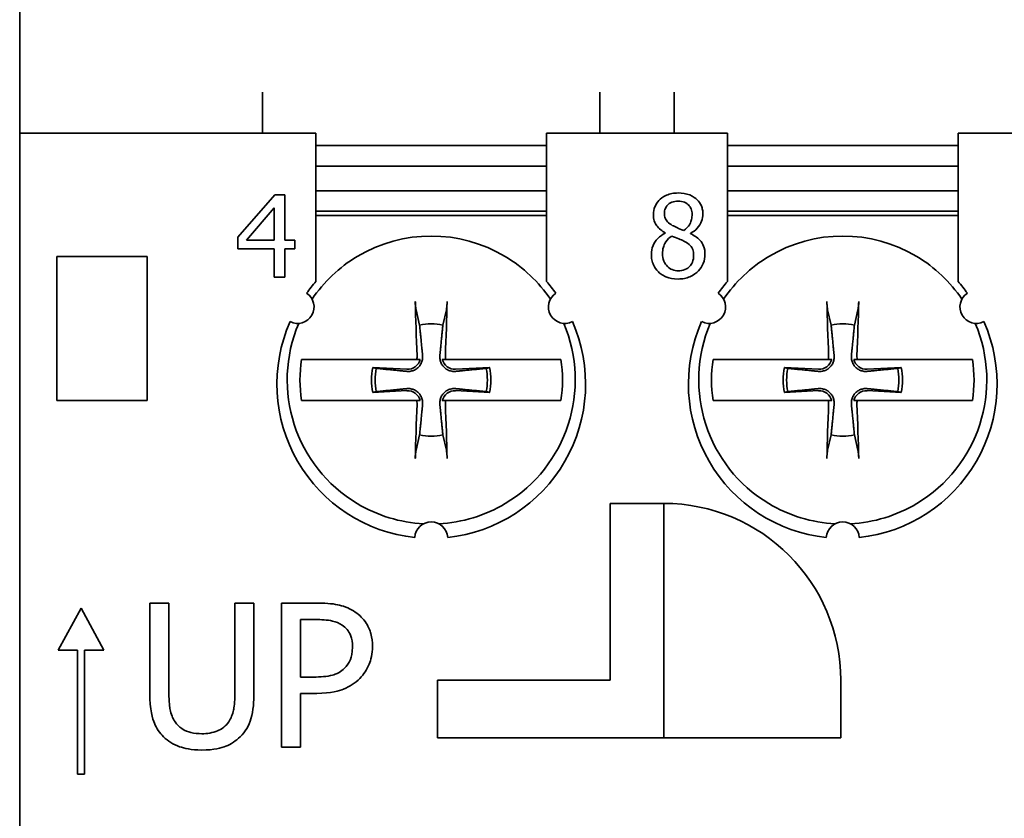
# Model space of a CAD drawing. Header units: millimetres. Extents: x 30 to 186, y 17 to 291.
# Tile 9 of 12: x 30 to 54, y 250 to 269. Entities that reach past the tile are written whole.
import ezdxf

# ---------------------------------------------------------------- set-up
doc = ezdxf.new("R2010")
doc.units = ezdxf.units.MM
doc.layers.add('Visible (ISO)', color=7, linetype='Continuous', lineweight=35)

msp = doc.modelspace()

# ---------------------------------------------------------------- linework, layer by layer
at = {"layer": 'Visible (ISO)'}
for p, q in [((30.339, 267.486), (30.339, 278.486)), ((30.339, 267.486), (30.339, 266.486)), ((36.239, 266.486), (36.239, 267.486)), ((44.439, 267.486), (44.439, 266.486)), ((46.239, 266.486), (46.239, 267.486)), ((30.339, 265.486), (30.339, 266.486)), ((37.539, 266.486), (30.339, 266.486)), ((37.539, 266.486), (37.539, 265.486)), ((43.139, 265.486), (43.139, 266.486)), ((47.539, 266.486), (43.139, 266.486)), ((47.539, 266.486), (47.539, 265.486)), ((53.139, 265.486), (53.139, 266.486)), ((57.539, 266.486), (53.139, 266.486)), ((37.539, 266.186), (43.139, 266.186)), ((47.539, 266.186), (53.139, 266.186)), ((43.139, 265.686), (37.539, 265.686)), ((53.139, 265.686), (47.539, 265.686)), ((30.339, 206.486), (30.339, 265.486)), ((37.539, 262.881), (37.539, 265.486)), ((43.139, 265.486), (43.139, 262.881)), ((47.539, 262.881), (47.539, 265.486)), ((53.139, 265.486), (53.139, 262.881)), ((36.537, 264.986), (35.642, 263.956)), ((36.783, 264.986), (36.537, 264.986)), ((36.783, 263.889), (36.783, 264.986)), ((43.139, 265.086), (37.539, 265.086)), ((53.139, 265.086), (47.539, 265.086)), ((35.853, 263.889), (36.526, 264.67)), ((36.526, 264.67), (36.526, 263.889)), ((37.539, 264.586), (43.139, 264.586)), ((37.539, 264.486), (38.261, 264.486)), ((38.261, 264.486), (38.539, 264.486)), ((38.539, 264.486), (42.139, 264.486)), ((42.139, 264.486), (42.417, 264.486)), ((42.417, 264.486), (43.139, 264.486)), ((47.539, 264.586), (53.139, 264.586)), ((47.539, 264.486), (48.261, 264.486)), ((48.261, 264.486), (48.539, 264.486)), ((48.539, 264.486), (52.139, 264.486)), ((52.139, 264.486), (52.417, 264.486)), ((52.417, 264.486), (53.139, 264.486)), ((35.642, 263.956), (35.642, 263.674)), ((46.026, 264.063), (46.026, 264.055)), ((46.636, 264.043), (46.636, 264.051)), ((35.642, 263.674), (36.526, 263.674)), ((36.526, 263.889), (35.853, 263.889)), ((36.526, 263.674), (36.526, 262.986)), ((37.021, 263.889), (36.783, 263.889)), ((36.783, 262.986), (36.783, 263.674)), ((36.783, 263.674), (37.021, 263.674)), ((37.021, 263.674), (37.021, 263.889)), ((31.239, 259.986), (31.239, 263.486)), ((31.239, 263.486), (33.439, 263.486)), ((33.439, 263.486), (33.439, 259.986)), ((36.526, 262.986), (36.783, 262.986)), ((39.97, 262.193), (40.057, 261.821)), ((40.622, 261.821), (40.708, 262.193)), ((49.97, 262.193), (50.057, 261.821)), ((50.622, 261.821), (50.708, 262.193)), ((39.983, 260.986), (37.546, 260.986)), ((39.747, 260.746), (38.92, 260.789)), ((39.004, 260.769), (38.92, 260.789)), ((43.133, 260.986), (40.696, 260.986)), ((41.759, 260.789), (40.932, 260.746)), ((41.759, 260.789), (41.674, 260.769)), ((49.983, 260.986), (47.546, 260.986)), ((49.747, 260.746), (48.92, 260.789)), ((49.004, 260.769), (48.92, 260.789)), ((53.133, 260.986), (50.696, 260.986)), ((51.759, 260.789), (50.932, 260.746)), ((51.759, 260.789), (51.674, 260.769)), ((38.92, 260.184), (39.747, 260.227)), ((38.92, 260.184), (39.004, 260.204)), ((40.932, 260.227), (41.759, 260.184)), ((41.674, 260.204), (41.759, 260.184)), ((48.92, 260.184), (49.747, 260.227)), ((48.92, 260.184), (49.004, 260.204)), ((50.932, 260.227), (51.759, 260.184)), ((51.674, 260.204), (51.759, 260.184)), ((33.439, 259.986), (31.239, 259.986)), ((37.546, 259.986), (39.983, 259.986)), ((40.696, 259.986), (43.133, 259.986)), ((47.546, 259.986), (49.983, 259.986)), ((50.696, 259.986), (53.133, 259.986)), ((40.057, 259.152), (39.97, 258.779)), ((40.708, 258.779), (40.622, 259.152)), ((50.057, 259.152), (49.97, 258.779)), ((50.708, 258.779), (50.622, 259.152)), ((44.689, 253.186), (44.689, 257.486)), ((44.689, 257.486), (45.989, 257.486)), ((45.989, 251.786), (45.989, 257.486)), ((33.964, 255.065), (33.499, 255.065)), ((33.499, 255.065), (33.499, 252.881)), ((33.964, 252.881), (33.964, 255.065)), ((36.032, 255.065), (35.567, 255.065)), ((35.567, 255.065), (35.567, 252.869)), ((36.032, 252.881), (36.032, 255.065)), ((37.578, 255.065), (36.699, 255.065)), ((36.699, 255.065), (36.699, 251.565)), ((31.829, 254.939), (31.272, 253.915)), ((32.387, 253.915), (31.829, 254.939)), ((37.164, 253.266), (37.164, 254.662)), ((37.164, 254.662), (37.55, 254.662)), ((31.272, 253.915), (31.744, 253.915)), ((31.744, 253.915), (31.744, 250.908)), ((31.915, 250.908), (31.915, 253.915)), ((31.915, 253.915), (32.387, 253.915)), ((37.481, 253.266), (37.164, 253.266)), ((40.489, 251.786), (40.489, 253.186)), ((40.489, 253.186), (44.689, 253.186)), ((50.289, 253.186), (50.289, 251.786)), ((37.164, 251.565), (37.164, 252.869)), ((37.164, 252.869), (37.558, 252.869)), ((50.289, 251.786), (40.489, 251.786)), ((36.699, 251.565), (37.164, 251.565)), ((31.744, 250.908), (31.915, 250.908))]:
    msp.add_line(p, q, dxfattribs=at)
for centre, radius, start, end in [((40.339, 260.486), 3.5, 59.0503, 120.9497), ((50.339, 260.486), 3.5, 59.0503, 120.9497), ((40.339, 260.486), 3.5, 120.9497, 145.8334), ((40.339, 260.486), 3.5, 34.1666, 59.0503), ((50.339, 260.486), 3.5, 120.9497, 145.8334), ((50.339, 260.486), 3.5, 34.1666, 59.0503), ((40.339, 260.386), 3.75, 138.3025, 143.8855), ((40.339, 260.386), 3.75, 36.1145, 41.6975), ((50.339, 260.386), 3.75, 138.3025, 143.8855), ((50.339, 260.386), 3.75, 36.1145, 41.6975), ((37.092, 262.261), 0.4, 243.0572, 56.9428), ((43.587, 262.261), 0.4, 123.0572, 296.9428), ((47.092, 262.261), 0.4, 243.0572, 56.9428), ((53.587, 262.261), 0.4, 123.0572, 296.9428), ((40.339, 260.386), 3.75, 156.1145, 263.8855), ((40.339, 260.486), 3.5, 156.8483, 239.0503), ((40.339, 260.486), 1.364, 78.0487, 101.9513), ((40.339, 260.386), 3.75, 276.1145, 23.8855), ((40.339, 260.486), 3.5, 300.9497, 23.1517), ((50.339, 260.386), 3.75, 156.1145, 263.8855), ((50.339, 260.486), 3.5, 156.8483, 239.0503), ((50.339, 260.486), 1.364, 78.0487, 101.9513), ((50.339, 260.386), 3.75, 276.1145, 23.8855), ((50.339, 260.486), 3.5, 300.9497, 23.1517), ((40.339, 260.486), 3.19, 170.9822, 189.0178), ((40.339, 260.486), 1.451, 167.9816, 192.0184), ((39.763, 261.062), 0.317, 267.0335, 346.1335), ((40.915, 261.062), 0.317, 193.8665, 272.9665), ((40.339, 260.486), 1.451, 347.9816, 12.0184), ((40.339, 260.486), 3.19, 350.9822, 9.0178), ((50.339, 260.486), 3.19, 170.9822, 189.0178), ((50.339, 260.486), 1.451, 167.9816, 192.0184), ((49.763, 261.062), 0.317, 267.0335, 346.1335), ((50.915, 261.062), 0.317, 193.8665, 272.9665), ((50.339, 260.486), 1.451, 347.9816, 12.0184), ((50.339, 260.486), 3.19, 350.9822, 9.0178), ((40.339, 260.486), 1.364, 168.0487, 191.9513), ((40.339, 260.486), 1.364, 348.0487, 11.9513), ((50.339, 260.486), 1.364, 168.0487, 191.9513), ((50.339, 260.486), 1.364, 348.0487, 11.9513), ((39.763, 259.91), 0.317, 13.8665, 92.9665), ((40.915, 259.91), 0.317, 87.0335, 166.1335), ((49.763, 259.91), 0.317, 13.8665, 92.9665), ((50.915, 259.91), 0.317, 87.0335, 166.1335), ((40.339, 260.486), 1.364, 258.0487, 281.9513), ((50.339, 260.486), 1.364, 258.0487, 281.9513), ((40.339, 260.486), 3.5, 239.0503, 266.9771), ((40.339, 260.486), 3.5, 273.0229, 300.9497), ((45.989, 253.186), 4.3, 0, 90), ((50.339, 260.486), 3.5, 239.0503, 266.9771), ((50.339, 260.486), 3.5, 273.0229, 300.9497), ((40.339, 256.636), 0.4, 3.0572, 176.9428), ((50.339, 256.636), 0.4, 3.0572, 176.9428)]:
    msp.add_arc(centre, radius, start, end, dxfattribs=at)
for centre, major_axis, start_param, end_param in [((40.546, 260.497), (0.31, -5.988), 4.385115, 4.611319), ((40.132, 260.497), (0.31, 5.988), 4.813459, 5.039663), ((50.546, 260.497), (0.31, -5.988), 4.385115, 4.611319), ((50.132, 260.497), (0.31, 5.988), 4.813459, 5.039663), ((40.546, 260.476), (-0.31, -5.988), 4.813459, 5.039663), ((40.132, 260.476), (-0.31, 5.988), 4.385115, 4.611319), ((50.546, 260.476), (-0.31, -5.988), 4.813459, 5.039663), ((50.132, 260.476), (-0.31, 5.988), 4.385115, 4.611319)]:
    msp.add_ellipse(centre, major_axis=major_axis, ratio=0.087156, start_param=start_param, end_param=end_param, dxfattribs=at)
for points, knots in [([(46.339, 265.032), (46.288, 265.032), (46.237, 265.028), (46.141, 265.009), (46.096, 264.995), (45.969, 264.938), (45.911, 264.889), (45.831, 264.805), (45.797, 264.755), (45.747, 264.637), (45.736, 264.572), (45.736, 264.505)], [-0.07235667, -0.07235667, -0.07235667, -0.07235667, -0.06328052, -0.06328052, -0.05485545, -0.05485545, -0.0384517, -0.0384517, -0.02002626, -0.02002626, 0, 0, 0, 0]), ([(46.94, 264.523), (46.94, 264.557), (46.938, 264.591), (46.925, 264.657), (46.916, 264.688), (46.879, 264.775), (46.844, 264.824), (46.765, 264.901), (46.708, 264.948), (46.531, 265.019), (46.435, 265.032), (46.339, 265.032)], [-0.1316252, -0.1316252, -0.1316252, -0.1316252, -0.111745, -0.111745, -0.0928869, -0.0928869, -0.0571382, -0.0571382, -0.0287172, -0.0287172, 0, 0, 0, 0]), ([(46.005, 264.536), (46.005, 264.578), (46.012, 264.619), (46.041, 264.689), (46.06, 264.717), (46.104, 264.76), (46.137, 264.787), (46.234, 264.826), (46.286, 264.834), (46.338, 264.834)], [-0.07430839, -0.07430839, -0.07430839, -0.07430839, -0.05078002, -0.05078002, -0.03138892, -0.03138892, -0.01558712, -0.01558712, 0, 0, 0, 0]), ([(46.338, 264.834), (46.392, 264.834), (46.447, 264.826), (46.544, 264.785), (46.574, 264.758), (46.618, 264.713), (46.639, 264.682), (46.671, 264.606), (46.678, 264.563), (46.678, 264.52)], [-0.03954857, -0.03954857, -0.03954857, -0.03954857, -0.03195024, -0.03195024, -0.0246665, -0.0246665, -0.01305019, -0.01305019, 0, 0, 0, 0]), ([(45.736, 264.505), (45.736, 264.454), (45.742, 264.403), (45.774, 264.299), (45.799, 264.261), (45.875, 264.163), (45.95, 264.107), (46.026, 264.063)], [-0.04647889, -0.04647889, -0.04647889, -0.04647889, -0.03707212, -0.03707212, -0.02644621, -0.02644621, 0, 0, 0, 0]), ([(46.197, 264.244), (46.155, 264.268), (46.115, 264.297), (46.05, 264.367), (46.035, 264.396), (46.011, 264.455), (46.005, 264.495), (46.005, 264.536)], [-0.02570478, -0.02570478, -0.02570478, -0.02570478, -0.01886707, -0.01886707, -0.01223601, -0.01223601, 0, 0, 0, 0]), ([(46.678, 264.52), (46.678, 264.475), (46.674, 264.431), (46.648, 264.318), (46.624, 264.276), (46.581, 264.207), (46.53, 264.159), (46.479, 264.119)], [-0.02776433, -0.02776433, -0.02776433, -0.02776433, -0.02458036, -0.02458036, -0.019502, -0.019502, 0, 0, 0, 0]), ([(46.636, 264.051), (46.698, 264.083), (46.755, 264.124), (46.852, 264.231), (46.885, 264.292), (46.928, 264.402), (46.94, 264.461), (46.94, 264.523)], [-0.05158711, -0.05158711, -0.05158711, -0.05158711, -0.03551281, -0.03551281, -0.01843322, -0.01843322, 0, 0, 0, 0]), ([(46.479, 264.119), (46.411, 264.141), (46.348, 264.17), (46.28, 264.202), (46.23, 264.226), (46.197, 264.244)], [-0.01793369, -0.01793369, -0.01793369, -0.01793369, -0.01140575, -0.01140575, 0, 0, 0, 0]), ([(46.026, 264.055), (45.961, 264.023), (45.901, 263.982), (45.787, 263.868), (45.751, 263.803), (45.701, 263.684), (45.688, 263.613), (45.688, 263.539)], [-0.05247603, -0.05247603, -0.05247603, -0.05247603, -0.03877144, -0.03877144, -0.02208532, -0.02208532, 0, 0, 0, 0]), ([(45.958, 263.559), (45.958, 263.61), (45.965, 263.662), (45.988, 263.743), (46.006, 263.791), (46.08, 263.901), (46.129, 263.948), (46.187, 263.986)], [-0.07017343, -0.07017343, -0.07017343, -0.07017343, -0.03982598, -0.03982598, -0.02077501, -0.02077501, 0, 0, 0, 0]), ([(46.187, 263.986), (46.244, 263.963), (46.301, 263.94), (46.397, 263.902), (46.444, 263.883), (46.48, 263.862)], [-0.03129156, -0.03129156, -0.03129156, -0.03129156, -0.01262477, -0.01262477, 0, 0, 0, 0]), ([(46.991, 263.544), (46.991, 263.612), (46.982, 263.68), (46.94, 263.79), (46.912, 263.837), (46.802, 263.953), (46.72, 264.004), (46.636, 264.043)], [-0.07492018, -0.07492018, -0.07492018, -0.07492018, -0.04796093, -0.04796093, -0.02793474, -0.02793474, 0, 0, 0, 0]), ([(46.48, 263.862), (46.54, 263.829), (46.599, 263.79), (46.66, 263.726), (46.679, 263.7), (46.71, 263.616), (46.715, 263.566), (46.715, 263.518)], [-0.05212189, -0.05212189, -0.05212189, -0.05212189, -0.02674229, -0.02674229, -0.01444042, -0.01444042, 0, 0, 0, 0]), ([(45.688, 263.539), (45.688, 263.495), (45.692, 263.452), (45.71, 263.36), (45.725, 263.319), (45.767, 263.222), (45.807, 263.163), (45.859, 263.113)], [-0.04059399, -0.04059399, -0.04059399, -0.04059399, -0.03187041, -0.03187041, -0.02175429, -0.02175429, 0, 0, 0, 0]), ([(46.342, 263.14), (46.291, 263.14), (46.242, 263.149), (46.15, 263.187), (46.111, 263.214), (46.046, 263.28), (46.014, 263.323), (45.968, 263.435), (45.958, 263.497), (45.958, 263.559)], [-0.07665269, -0.07665269, -0.07665269, -0.07665269, -0.05602983, -0.05602983, -0.03654712, -0.03654712, -0.01858323, -0.01858323, 0, 0, 0, 0]), ([(46.339, 262.941), (46.389, 262.941), (46.44, 262.945), (46.536, 262.964), (46.581, 262.977), (46.716, 263.036), (46.784, 263.092), (46.88, 263.191), (46.92, 263.25), (46.978, 263.389), (46.991, 263.465), (46.991, 263.544)], [-0.08448917, -0.08448917, -0.08448917, -0.08448917, -0.07448725, -0.07448725, -0.0650671, -0.0650671, -0.04514685, -0.04514685, -0.02354914, -0.02354914, 0, 0, 0, 0]), ([(46.715, 263.518), (46.715, 263.46), (46.707, 263.402), (46.668, 263.309), (46.645, 263.273), (46.593, 263.221), (46.558, 263.191), (46.452, 263.148), (46.397, 263.14), (46.342, 263.14)], [-0.09412163, -0.09412163, -0.09412163, -0.09412163, -0.05987275, -0.05987275, -0.03413623, -0.03413623, -0.01649017, -0.01649017, 0, 0, 0, 0]), ([(45.859, 263.113), (45.888, 263.085), (45.92, 263.061), (45.99, 263.018), (46.028, 263), (46.123, 262.966), (46.211, 262.941), (46.339, 262.941)], [-0.09217853, -0.09217853, -0.09217853, -0.09217853, -0.06584348, -0.06584348, -0.03833684, -0.03833684, 0, 0, 0, 0]), ([(39.97, 262.193), (39.968, 262.201), (39.966, 262.212), (39.963, 262.238), (39.961, 262.259), (39.957, 262.297), (39.956, 262.321), (39.954, 262.359), (39.953, 262.379), (39.952, 262.397)], [0.05679712, 0.05679712, 0.05679712, 0.05679712, 0.06179344, 0.06179344, 0.06795878, 0.06795878, 0.07419119, 0.07419119, 0.07940356, 0.07940356, 0.07940356, 0.07940356]), ([(40.726, 262.397), (40.726, 262.379), (40.725, 262.359), (40.723, 262.321), (40.721, 262.297), (40.718, 262.259), (40.715, 262.238), (40.712, 262.212), (40.71, 262.201), (40.708, 262.193)], [0.01964779, 0.01964779, 0.01964779, 0.01964779, 0.02486016, 0.02486016, 0.03109257, 0.03109257, 0.03725791, 0.03725791, 0.04225423, 0.04225423, 0.04225423, 0.04225423]), ([(49.97, 262.193), (49.968, 262.201), (49.966, 262.212), (49.963, 262.238), (49.961, 262.259), (49.957, 262.297), (49.956, 262.321), (49.954, 262.359), (49.953, 262.379), (49.952, 262.397)], [0.05679712, 0.05679712, 0.05679712, 0.05679712, 0.06179344, 0.06179344, 0.06795878, 0.06795878, 0.07419119, 0.07419119, 0.07940356, 0.07940356, 0.07940356, 0.07940356]), ([(50.726, 262.397), (50.726, 262.379), (50.725, 262.359), (50.723, 262.321), (50.721, 262.297), (50.718, 262.259), (50.715, 262.238), (50.712, 262.212), (50.71, 262.201), (50.708, 262.193)], [0.01964779, 0.01964779, 0.01964779, 0.01964779, 0.02486016, 0.02486016, 0.03109257, 0.03109257, 0.03725791, 0.03725791, 0.04225423, 0.04225423, 0.04225423, 0.04225423]), ([(40.129, 261.081), (40.13, 261.075), (40.13, 261.068), (40.132, 261.027), (40.128, 260.991), (40.113, 260.931), (40.102, 260.901), (40.07, 260.845), (40.05, 260.819), (40.007, 260.775), (39.981, 260.755), (39.925, 260.724), (39.895, 260.713), (39.835, 260.697), (39.799, 260.694), (39.757, 260.695), (39.751, 260.696), (39.744, 260.696)], [0.15911195, 0.15911195, 0.15911195, 0.15911195, 0.16115379, 0.16115379, 0.17207861, 0.17207861, 0.18130902, 0.18130902, 0.19053944, 0.19053944, 0.19976985, 0.19976985, 0.20900026, 0.20900026, 0.21992508, 0.21992508, 0.22196692, 0.22196692, 0.22196692, 0.22196692]), ([(40.934, 260.696), (40.928, 260.696), (40.921, 260.695), (40.879, 260.694), (40.844, 260.697), (40.783, 260.713), (40.754, 260.724), (40.698, 260.755), (40.671, 260.775), (40.628, 260.819), (40.608, 260.845), (40.577, 260.901), (40.565, 260.931), (40.55, 260.991), (40.546, 261.027), (40.548, 261.068), (40.549, 261.075), (40.549, 261.081)], [0.15911195, 0.15911195, 0.15911195, 0.15911195, 0.16115379, 0.16115379, 0.17207861, 0.17207861, 0.18130902, 0.18130902, 0.19053944, 0.19053944, 0.19976985, 0.19976985, 0.20900026, 0.20900026, 0.21992508, 0.21992508, 0.22196692, 0.22196692, 0.22196692, 0.22196692]), ([(40.696, 260.986), (40.688, 261.007), (40.684, 261.029), (40.682, 261.058), (40.682, 261.066), (40.682, 261.074)], [0.028720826, 0.028720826, 0.028720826, 0.028720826, 0.035056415, 0.035056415, 0.037440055, 0.037440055, 0.037440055, 0.037440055]), ([(50.129, 261.081), (50.13, 261.075), (50.13, 261.068), (50.132, 261.027), (50.128, 260.991), (50.113, 260.931), (50.102, 260.901), (50.07, 260.845), (50.05, 260.819), (50.007, 260.775), (49.981, 260.755), (49.925, 260.724), (49.895, 260.713), (49.835, 260.697), (49.799, 260.694), (49.757, 260.695), (49.751, 260.696), (49.744, 260.696)], [0.15911195, 0.15911195, 0.15911195, 0.15911195, 0.16115379, 0.16115379, 0.17207861, 0.17207861, 0.18130902, 0.18130902, 0.19053944, 0.19053944, 0.19976985, 0.19976985, 0.20900026, 0.20900026, 0.21992508, 0.21992508, 0.22196692, 0.22196692, 0.22196692, 0.22196692]), ([(50.934, 260.696), (50.928, 260.696), (50.921, 260.695), (50.879, 260.694), (50.844, 260.697), (50.783, 260.713), (50.754, 260.724), (50.698, 260.755), (50.671, 260.775), (50.628, 260.819), (50.608, 260.845), (50.577, 260.901), (50.565, 260.931), (50.55, 260.991), (50.546, 261.027), (50.548, 261.068), (50.549, 261.075), (50.549, 261.081)], [0.15911195, 0.15911195, 0.15911195, 0.15911195, 0.16115379, 0.16115379, 0.17207861, 0.17207861, 0.18130902, 0.18130902, 0.19053944, 0.19053944, 0.19976985, 0.19976985, 0.20900026, 0.20900026, 0.21992508, 0.21992508, 0.22196692, 0.22196692, 0.22196692, 0.22196692]), ([(50.696, 260.986), (50.688, 261.007), (50.684, 261.029), (50.682, 261.058), (50.682, 261.066), (50.682, 261.074)], [0.028720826, 0.028720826, 0.028720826, 0.028720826, 0.035056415, 0.035056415, 0.037440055, 0.037440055, 0.037440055, 0.037440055]), ([(37.189, 260.986), (37.211, 260.986), (37.235, 260.986), (37.337, 260.986), (37.44, 260.986), (37.546, 260.986)], [0.07881728, 0.07881728, 0.07881728, 0.07881728, 0.08869526, 0.08869526, 0.12224023, 0.12224023, 0.12224023, 0.12224023]), ([(43.133, 260.986), (43.238, 260.986), (43.341, 260.986), (43.444, 260.986), (43.467, 260.986), (43.49, 260.986)], [0.60052001, 0.60052001, 0.60052001, 0.60052001, 0.63406498, 0.63406498, 0.64394296, 0.64394296, 0.64394296, 0.64394296]), ([(47.189, 260.986), (47.211, 260.986), (47.235, 260.986), (47.337, 260.986), (47.44, 260.986), (47.546, 260.986)], [0.07881728, 0.07881728, 0.07881728, 0.07881728, 0.08869526, 0.08869526, 0.12224023, 0.12224023, 0.12224023, 0.12224023]), ([(53.133, 260.986), (53.238, 260.986), (53.341, 260.986), (53.444, 260.986), (53.467, 260.986), (53.49, 260.986)], [0.60052001, 0.60052001, 0.60052001, 0.60052001, 0.63406498, 0.63406498, 0.64394296, 0.64394296, 0.64394296, 0.64394296]), ([(39.744, 260.276), (39.751, 260.277), (39.757, 260.278), (39.799, 260.279), (39.835, 260.275), (39.895, 260.26), (39.925, 260.249), (39.981, 260.218), (40.007, 260.198), (40.05, 260.154), (40.07, 260.128), (40.102, 260.072), (40.113, 260.042), (40.128, 259.982), (40.132, 259.946), (40.13, 259.905), (40.13, 259.898), (40.129, 259.891)], [0.15911195, 0.15911195, 0.15911195, 0.15911195, 0.16115379, 0.16115379, 0.17207861, 0.17207861, 0.18130902, 0.18130902, 0.19053944, 0.19053944, 0.19976985, 0.19976985, 0.20900026, 0.20900026, 0.21992508, 0.21992508, 0.22196692, 0.22196692, 0.22196692, 0.22196692]), ([(40.549, 259.891), (40.549, 259.898), (40.548, 259.905), (40.546, 259.946), (40.55, 259.982), (40.565, 260.042), (40.577, 260.072), (40.608, 260.128), (40.628, 260.154), (40.671, 260.198), (40.698, 260.218), (40.754, 260.249), (40.783, 260.26), (40.844, 260.275), (40.879, 260.279), (40.921, 260.278), (40.928, 260.277), (40.934, 260.276)], [0.15911195, 0.15911195, 0.15911195, 0.15911195, 0.16115379, 0.16115379, 0.17207861, 0.17207861, 0.18130902, 0.18130902, 0.19053944, 0.19053944, 0.19976985, 0.19976985, 0.20900026, 0.20900026, 0.21992508, 0.21992508, 0.22196692, 0.22196692, 0.22196692, 0.22196692]), ([(49.744, 260.276), (49.751, 260.277), (49.757, 260.278), (49.799, 260.279), (49.835, 260.275), (49.895, 260.26), (49.925, 260.249), (49.981, 260.218), (50.007, 260.198), (50.05, 260.154), (50.07, 260.128), (50.102, 260.072), (50.113, 260.042), (50.128, 259.982), (50.132, 259.946), (50.13, 259.905), (50.13, 259.898), (50.129, 259.891)], [0.15911195, 0.15911195, 0.15911195, 0.15911195, 0.16115379, 0.16115379, 0.17207861, 0.17207861, 0.18130902, 0.18130902, 0.19053944, 0.19053944, 0.19976985, 0.19976985, 0.20900026, 0.20900026, 0.21992508, 0.21992508, 0.22196692, 0.22196692, 0.22196692, 0.22196692]), ([(50.549, 259.891), (50.549, 259.898), (50.548, 259.905), (50.546, 259.946), (50.55, 259.982), (50.565, 260.042), (50.577, 260.072), (50.608, 260.128), (50.628, 260.154), (50.671, 260.198), (50.698, 260.218), (50.754, 260.249), (50.783, 260.26), (50.844, 260.275), (50.879, 260.279), (50.921, 260.278), (50.928, 260.277), (50.934, 260.276)], [0.15911195, 0.15911195, 0.15911195, 0.15911195, 0.16115379, 0.16115379, 0.17207861, 0.17207861, 0.18130902, 0.18130902, 0.19053944, 0.19053944, 0.19976985, 0.19976985, 0.20900026, 0.20900026, 0.21992508, 0.21992508, 0.22196692, 0.22196692, 0.22196692, 0.22196692]), ([(37.546, 259.986), (37.44, 259.986), (37.337, 259.986), (37.235, 259.986), (37.211, 259.986), (37.189, 259.986)], [0.60052001, 0.60052001, 0.60052001, 0.60052001, 0.63406498, 0.63406498, 0.64394296, 0.64394296, 0.64394296, 0.64394296]), ([(39.983, 259.986), (39.99, 259.965), (39.994, 259.943), (39.996, 259.915), (39.996, 259.907), (39.996, 259.898)], [0.028720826, 0.028720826, 0.028720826, 0.028720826, 0.035056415, 0.035056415, 0.037440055, 0.037440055, 0.037440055, 0.037440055]), ([(43.49, 259.986), (43.467, 259.986), (43.444, 259.986), (43.341, 259.986), (43.238, 259.986), (43.133, 259.986)], [0.07881728, 0.07881728, 0.07881728, 0.07881728, 0.08869526, 0.08869526, 0.12224023, 0.12224023, 0.12224023, 0.12224023]), ([(47.546, 259.986), (47.44, 259.986), (47.337, 259.986), (47.235, 259.986), (47.211, 259.986), (47.189, 259.986)], [0.60052001, 0.60052001, 0.60052001, 0.60052001, 0.63406498, 0.63406498, 0.64394296, 0.64394296, 0.64394296, 0.64394296]), ([(49.983, 259.986), (49.99, 259.965), (49.994, 259.943), (49.996, 259.915), (49.996, 259.907), (49.996, 259.898)], [0.028720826, 0.028720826, 0.028720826, 0.028720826, 0.035056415, 0.035056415, 0.037440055, 0.037440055, 0.037440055, 0.037440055]), ([(53.49, 259.986), (53.467, 259.986), (53.444, 259.986), (53.341, 259.986), (53.238, 259.986), (53.133, 259.986)], [0.07881728, 0.07881728, 0.07881728, 0.07881728, 0.08869526, 0.08869526, 0.12224023, 0.12224023, 0.12224023, 0.12224023]), ([(39.952, 258.576), (39.953, 258.594), (39.954, 258.614), (39.956, 258.652), (39.957, 258.676), (39.961, 258.714), (39.963, 258.734), (39.966, 258.761), (39.968, 258.772), (39.97, 258.779)], [0.01964779, 0.01964779, 0.01964779, 0.01964779, 0.02486016, 0.02486016, 0.03109257, 0.03109257, 0.03725791, 0.03725791, 0.04225423, 0.04225423, 0.04225423, 0.04225423]), ([(40.708, 258.779), (40.71, 258.772), (40.712, 258.761), (40.715, 258.734), (40.718, 258.714), (40.721, 258.676), (40.723, 258.652), (40.725, 258.614), (40.726, 258.594), (40.726, 258.576)], [0.05679712, 0.05679712, 0.05679712, 0.05679712, 0.06179344, 0.06179344, 0.06795878, 0.06795878, 0.07419119, 0.07419119, 0.07940356, 0.07940356, 0.07940356, 0.07940356]), ([(49.952, 258.576), (49.953, 258.594), (49.954, 258.614), (49.956, 258.652), (49.957, 258.676), (49.961, 258.714), (49.963, 258.734), (49.966, 258.761), (49.968, 258.772), (49.97, 258.779)], [0.01964779, 0.01964779, 0.01964779, 0.01964779, 0.02486016, 0.02486016, 0.03109257, 0.03109257, 0.03725791, 0.03725791, 0.04225423, 0.04225423, 0.04225423, 0.04225423]), ([(50.708, 258.779), (50.71, 258.772), (50.712, 258.761), (50.715, 258.734), (50.718, 258.714), (50.721, 258.676), (50.723, 258.652), (50.725, 258.614), (50.726, 258.594), (50.726, 258.576)], [0.05679712, 0.05679712, 0.05679712, 0.05679712, 0.06179344, 0.06179344, 0.06795878, 0.06795878, 0.07419119, 0.07419119, 0.07940356, 0.07940356, 0.07940356, 0.07940356]), ([(38.494, 254.846), (38.377, 254.927), (38.247, 254.981), (37.994, 255.04), (37.828, 255.065), (37.578, 255.065)], [-0.1655537, -0.1655537, -0.1655537, -0.1655537, -0.0749406, -0.0749406, 0, 0, 0, 0]), ([(38.911, 254.009), (38.911, 254.115), (38.9, 254.221), (38.854, 254.392), (38.822, 254.48), (38.689, 254.685), (38.6, 254.774), (38.494, 254.846)], [-0.1251652, -0.1251652, -0.1251652, -0.1251652, -0.0734303, -0.0734303, -0.0384986, -0.0384986, 0, 0, 0, 0]), ([(37.55, 254.662), (37.65, 254.662), (37.81, 254.657), (38.025, 254.607), (38.103, 254.575), (38.174, 254.529)], [-0.06607956, -0.06607956, -0.06607956, -0.06607956, -0.02541239, -0.02541239, 0, 0, 0, 0]), ([(38.174, 254.529), (38.219, 254.498), (38.259, 254.463), (38.328, 254.379), (38.354, 254.334), (38.412, 254.193), (38.426, 254.094), (38.426, 253.995)], [-0.06202761, -0.06202761, -0.06202761, -0.06202761, -0.04566983, -0.04566983, -0.02952253, -0.02952253, 0, 0, 0, 0]), ([(38.426, 253.995), (38.426, 253.851), (38.401, 253.756), (38.34, 253.608), (38.289, 253.538), (38.227, 253.476)], [-0.04781316, -0.04781316, -0.04781316, -0.04781316, -0.02617004, -0.02617004, 0, 0, 0, 0]), ([(38.605, 253.232), (38.653, 253.28), (38.696, 253.333), (38.772, 253.449), (38.804, 253.512), (38.871, 253.682), (38.911, 253.826), (38.911, 254.009)], [-0.1238658, -0.1238658, -0.1238658, -0.1238658, -0.0901991, -0.0901991, -0.0551657, -0.0551657, 0, 0, 0, 0]), ([(38.227, 253.476), (38.189, 253.436), (38.146, 253.403), (38.033, 253.338), (37.972, 253.32), (37.806, 253.277), (37.641, 253.266), (37.481, 253.266)], [-0.06789867, -0.06789867, -0.06789867, -0.06789867, -0.05945499, -0.05945499, -0.04782279, -0.04782279, 0, 0, 0, 0]), ([(37.558, 252.869), (37.912, 252.869), (38.104, 252.931), (38.359, 253.035), (38.491, 253.12), (38.605, 253.232)], [-0.08242256, -0.08242256, -0.08242256, -0.08242256, -0.04798675, -0.04798675, 0, 0, 0, 0]), ([(33.499, 252.881), (33.499, 252.461), (33.57, 252.246), (33.664, 252.018), (33.738, 251.909), (33.834, 251.814)], [-0.07407033, -0.07407033, -0.07407033, -0.07407033, -0.04037037, -0.04037037, 0, 0, 0, 0]), ([(34.115, 252.174), (34.055, 252.265), (34.016, 252.365), (33.985, 252.53), (33.964, 252.651), (33.964, 252.881)], [-0.1972312, -0.1972312, -0.1972312, -0.1972312, -0.0688359, -0.0688359, 0, 0, 0, 0]), ([(35.567, 252.869), (35.567, 252.645), (35.546, 252.523), (35.513, 252.359), (35.475, 252.263), (35.417, 252.174)], [-0.04999346, -0.04999346, -0.04999346, -0.04999346, -0.03171777, -0.03171777, 0, 0, 0, 0]), ([(35.697, 251.814), (35.759, 251.873), (35.812, 251.94), (35.901, 252.089), (35.934, 252.169), (36.016, 252.456), (36.032, 252.67), (36.032, 252.881)], [-0.1151431, -0.1151431, -0.1151431, -0.1151431, -0.0894245, -0.0894245, -0.0631146, -0.0631146, 0, 0, 0, 0]), ([(34.764, 251.888), (34.676, 251.888), (34.586, 251.896), (34.439, 251.931), (34.356, 251.958), (34.211, 252.056), (34.157, 252.11), (34.115, 252.174)], [-0.09321812, -0.09321812, -0.09321812, -0.09321812, -0.05246906, -0.05246906, -0.02323014, -0.02323014, 0, 0, 0, 0]), ([(35.417, 252.174), (35.385, 252.126), (35.347, 252.084), (35.244, 252.002), (35.186, 251.974), (35.027, 251.908), (34.896, 251.888), (34.764, 251.888)], [-0.06148842, -0.06148842, -0.06148842, -0.06148842, -0.05187671, -0.05187671, -0.0394165, -0.0394165, 0, 0, 0, 0]), ([(33.834, 251.814), (33.888, 251.76), (33.948, 251.713), (34.08, 251.631), (34.151, 251.598), (34.333, 251.534), (34.503, 251.491), (34.764, 251.491)], [-0.185304, -0.185304, -0.185304, -0.185304, -0.1326142, -0.1326142, -0.0782649, -0.0782649, 0, 0, 0, 0]), ([(34.764, 251.491), (35.067, 251.491), (35.242, 251.543), (35.479, 251.637), (35.596, 251.714), (35.697, 251.814)], [-0.07637679, -0.07637679, -0.07637679, -0.07637679, -0.04279104, -0.04279104, 0, 0, 0, 0])]:
    msp.add_open_spline(points, degree=3, knots=knots, dxfattribs=at)
for points, weights in [([(40.057, 261.821), (40.106, 261.314), (40.129, 261.081)], [1, 1.50562197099, 1.94775474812]), ([(40.549, 261.081), (40.572, 261.314), (40.622, 261.821)], [1.94775474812, 1.50562197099, 1]), ([(50.057, 261.821), (50.106, 261.314), (50.129, 261.081)], [1, 1.50562197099, 1.94775474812]), ([(50.549, 261.081), (50.572, 261.314), (50.622, 261.821)], [1.94775474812, 1.50562197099, 1]), ([(39.983, 260.986), (40.02, 260.986), (40.071, 260.986)], [1.00013999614, 1.01323418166, 1]), ([(40.607, 260.986), (40.658, 260.986), (40.696, 260.986)], [1, 1.01323417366, 1.0001399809]), ([(49.983, 260.986), (50.02, 260.986), (50.071, 260.986)], [1.00013999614, 1.01323418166, 1]), ([(50.607, 260.986), (50.658, 260.986), (50.696, 260.986)], [1, 1.01323417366, 1.0001399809]), ([(39.744, 260.696), (39.511, 260.719), (39.004, 260.769)], [1.94775474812, 1.50562197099, 1]), ([(41.674, 260.769), (41.167, 260.719), (40.934, 260.696)], [1, 1.50562197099, 1.94775474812]), ([(49.744, 260.696), (49.511, 260.719), (49.004, 260.769)], [1.94775474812, 1.50562197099, 1]), ([(51.674, 260.769), (51.167, 260.719), (50.934, 260.696)], [1, 1.50562197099, 1.94775474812]), ([(39.004, 260.204), (39.511, 260.254), (39.744, 260.276)], [1, 1.50562197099, 1.94775474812]), ([(40.934, 260.276), (41.167, 260.254), (41.674, 260.204)], [1.94775474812, 1.50562197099, 1]), ([(49.004, 260.204), (49.511, 260.254), (49.744, 260.276)], [1, 1.50562197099, 1.94775474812]), ([(50.934, 260.276), (51.167, 260.254), (51.674, 260.204)], [1.94775474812, 1.50562197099, 1]), ([(40.071, 259.986), (40.02, 259.986), (39.983, 259.986)], [1, 1.01323417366, 1.0001399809]), ([(40.129, 259.891), (40.106, 259.658), (40.057, 259.152)], [1.94775474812, 1.50562197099, 1]), ([(40.622, 259.152), (40.572, 259.658), (40.549, 259.891)], [1, 1.50562197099, 1.94775474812]), ([(40.696, 259.986), (40.658, 259.986), (40.607, 259.986)], [1.00013999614, 1.01323418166, 1]), ([(50.071, 259.986), (50.02, 259.986), (49.983, 259.986)], [1, 1.01323417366, 1.0001399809]), ([(50.129, 259.891), (50.106, 259.658), (50.057, 259.152)], [1.94775474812, 1.50562197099, 1]), ([(50.622, 259.152), (50.572, 259.658), (50.549, 259.891)], [1, 1.50562197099, 1.94775474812]), ([(50.696, 259.986), (50.658, 259.986), (50.607, 259.986)], [1.00013999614, 1.01323418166, 1])]:
    msp.add_rational_spline(points, weights, degree=2, dxfattribs=at)
for points in [[(39.996, 261.074), (39.997, 261.046), (39.993, 261.015), (39.983, 260.986)], [(49.996, 261.074), (49.997, 261.046), (49.993, 261.015), (49.983, 260.986)], [(40.682, 259.898), (40.681, 259.927), (40.685, 259.958), (40.696, 259.986)], [(50.682, 259.898), (50.681, 259.927), (50.685, 259.958), (50.696, 259.986)]]:
    msp.add_open_spline(points, degree=3, dxfattribs=at)

doc.saveas('drawing.dxf')
